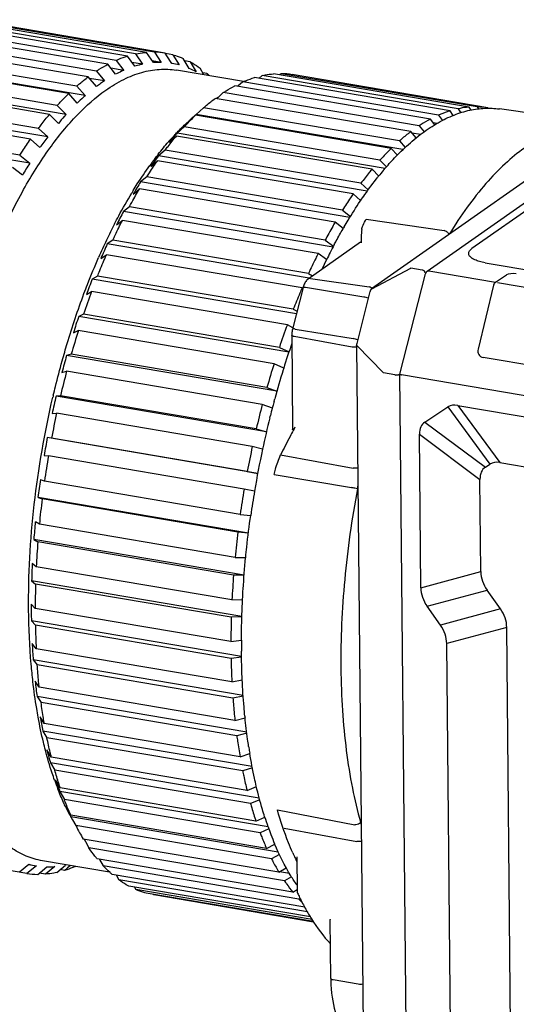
# Model space of a CAD drawing. Header units: millimetres. Extents: x 96 to 322, y 102 to 230.
# Tile 8 of 14: x 138 to 171, y 161 to 226. Entities that reach past the tile are written whole.
import ezdxf

# ---------------------------------------------------------------- set-up
doc = ezdxf.new("R2010")
doc.units = ezdxf.units.MM
doc.header["$LTSCALE"] = 23.1
doc.layers.add('00_COMPONENTS', color=7, linetype='CONTINUOUS')

msp = doc.modelspace()

# ---------------------------------------------------------------- linework, layer by layer
at = {"layer": '00_COMPONENTS', "color": 7}
for p, q in [((144.814, 223.906), (132.057, 226.069)), ((145.347, 224.045), (132.59, 226.208)), ((146.095, 224.155), (133.338, 226.318)), ((146.614, 224.17), (133.857, 226.333)), ((147.339, 224.103), (134.582, 226.267)), ((143.51, 223.359), (130.753, 225.523)), ((144.051, 223.621), (131.294, 225.784)), ((142.198, 222.521), (129.441, 224.685)), ((142.74, 222.902), (129.983, 225.066)), ((141.429, 221.897), (128.672, 224.061)), ((145.347, 224.045), (145.831, 223.365)), ((146.551, 223.471), (146.095, 224.155)), ((146.614, 224.17), (147.07, 223.486)), ((147.697, 223.535), (147.339, 224.103)), ((147.838, 223.994), (147.356, 224.076)), ((164.826, 209.557), (185.461, 224.056)), ((140.891, 221.401), (128.134, 223.565)), ((141.998, 221.268), (128.171, 223.613)), ((144.023, 222.69), (143.51, 223.359)), ((144.051, 223.621), (144.563, 222.951)), ((145.298, 223.226), (144.814, 223.906)), ((145.831, 223.365), (145.113, 223.487)), ((147.07, 223.486), (146.474, 223.587)), ((147.768, 223.421), (147.697, 223.535)), ((147.794, 223.417), (147.768, 223.421)), ((147.838, 223.994), (148.268, 223.313)), ((148.936, 223.079), (148.532, 223.752)), ((149.007, 223.52), (148.633, 223.583)), ((149.007, 223.52), (149.411, 222.847)), ((140.133, 220.616), (127.376, 222.78)), ((142.74, 222.902), (143.281, 222.25)), ((144.563, 222.951), (143.712, 223.096)), ((152.568, 222.202), (148.084, 222.962)), ((149.924, 222.65), (149.661, 223.104)), ((150.106, 222.752), (149.839, 222.797)), ((150.106, 222.752), (150.191, 222.605)), ((167.639, 220.501), (154.57, 222.717)), ((155.089, 222.732), (154.984, 222.647)), ((168.158, 220.516), (155.089, 222.732)), ((181.708, 222.84), (161.121, 208.375)), ((139.605, 220.01), (126.848, 222.174)), ((140.73, 220.016), (126.902, 222.361)), ((142.739, 221.869), (142.198, 222.521)), ((143.281, 222.25), (142.283, 222.419)), ((152.526, 222.184), (152.187, 221.888)), ((165.595, 219.967), (152.526, 222.184)), ((166.358, 220.252), (153.289, 222.468)), ((153.822, 222.607), (153.597, 222.416)), ((166.891, 220.391), (153.822, 222.607)), ((168.883, 220.449), (155.814, 222.666)), ((183.945, 222.39), (167.818, 211.058)), ((141.46, 220.771), (140.891, 221.401)), ((141.429, 221.897), (141.998, 221.268)), ((151.215, 221.465), (150.862, 221.151)), ((164.284, 219.248), (151.215, 221.465)), ((165.055, 219.706), (151.985, 221.922)), ((139.489, 218.508), (125.661, 220.853)), ((138.865, 219.074), (126.108, 221.238)), ((163.742, 218.868), (150.673, 221.084)), ((150.862, 221.151), (150.768, 221.068)), ((138.352, 218.365), (125.595, 220.528)), ((140.133, 220.616), (140.73, 220.016)), ((149.904, 220.46), (149.403, 220.012)), ((162.974, 218.243), (149.904, 220.46)), ((166.576, 219.946), (166.358, 220.252)), ((166.891, 220.391), (167.079, 220.126)), ((167.769, 220.307), (167.639, 220.501)), ((168.158, 220.516), (168.247, 220.383)), ((168.899, 220.423), (168.883, 220.449)), ((175.839, 219.513), (169.654, 220.378)), ((137.638, 217.287), (124.881, 219.451)), ((140.202, 219.41), (139.605, 220.01)), ((148.865, 219.516), (149.366, 219.964)), ((149.302, 219.923), (149.283, 219.906)), ((162.436, 217.747), (149.366, 219.964)), ((163.209, 217.67), (149.403, 220.012)), ((165.345, 219.326), (165.055, 219.706)), ((165.474, 219.405), (165.257, 219.442)), ((165.595, 219.967), (165.863, 219.617)), ((138.289, 216.76), (124.461, 219.106)), ((138.865, 219.074), (139.489, 218.508)), ((148.608, 219.179), (148.134, 218.76)), ((162.016, 216.406), (148.134, 218.76)), ((161.677, 216.963), (148.608, 219.179)), ((164.094, 218.443), (163.742, 218.868)), ((164.377, 218.672), (163.827, 218.765)), ((164.284, 219.248), (164.619, 218.845)), ((138.976, 217.798), (138.352, 218.365)), ((147.606, 218.154), (148.08, 218.573)), ((161.149, 216.356), (148.08, 218.573)), ((162.974, 218.243), (163.364, 217.811)), ((147.339, 217.637), (146.893, 217.252)), ((160.409, 215.42), (147.339, 217.637)), ((162.84, 217.3), (162.436, 217.747)), ((137.638, 217.287), (138.289, 216.76)), ((146.381, 216.543), (146.827, 216.927)), ((159.897, 214.711), (146.827, 216.927)), ((160.827, 214.889), (146.893, 217.252)), ((161.677, 216.963), (162.116, 216.52)), ((137.798, 215.956), (137.148, 216.482)), ((161.6, 215.903), (161.149, 216.356)), ((146.113, 215.85), (145.693, 215.505)), ((159.664, 213.135), (145.693, 215.505)), ((159.183, 213.633), (146.113, 215.85)), ((145.203, 214.7), (145.623, 215.045)), ((158.692, 212.828), (145.623, 215.045)), ((160.409, 215.42), (160.892, 214.982)), ((160.388, 214.264), (159.897, 214.711)), ((160.357, 214.219), (160.376, 214.247)), ((160.357, 214.219), (160.376, 214.246)), ((144.943, 213.837), (144.548, 213.537)), ((158.544, 211.163), (144.548, 213.537)), ((158.012, 211.621), (144.943, 213.837)), ((159.183, 213.633), (159.708, 213.208)), ((144.084, 212.645), (144.479, 212.946)), ((157.548, 210.729), (144.479, 212.946)), ((159.223, 212.398), (158.692, 212.828)), ((143.841, 211.622), (143.47, 211.37)), ((156.91, 209.406), (143.841, 211.622)), ((158.012, 211.621), (158.574, 211.22)), ((156.954, 209.084), (143.47, 211.37)), ((160.372, 211.486), (156.874, 209.027)), ((160.423, 211.487), (160.424, 211.444)), ((160.423, 211.487), (160.424, 211.444)), ((143.037, 210.402), (143.409, 210.654)), ((156.478, 208.437), (143.409, 210.654)), ((158.115, 210.325), (157.548, 210.729)), ((168.698, 210.121), (186.302, 207.135)), ((142.82, 209.228), (142.47, 209.029)), ((156.097, 206.718), (142.47, 209.029)), ((155.889, 207.012), (142.82, 209.228)), ((156.91, 209.406), (157.177, 209.24)), ((163.004, 202.674), (164.71, 209.374)), ((169.384, 208.826), (170.118, 209.3)), ((156.541, 208.463), (155.836, 205.693)), ((156.527, 208.407), (156.478, 208.437)), ((169.269, 208.623), (168.232, 204.351)), ((142.074, 207.994), (142.424, 208.193)), ((155.493, 205.977), (142.424, 208.193)), ((161.008, 208.195), (160.127, 204.733)), ((155.889, 207.012), (156.138, 206.88)), ((141.89, 206.682), (141.56, 206.538)), ((155.596, 204.158), (141.56, 206.538)), ((154.959, 204.465), (141.89, 206.682)), ((155.859, 205.784), (155.493, 205.977)), ((141.205, 205.448), (141.535, 205.592)), ((154.605, 203.375), (141.535, 205.592)), ((155.785, 205.286), (155.846, 199.016)), ((154.959, 204.465), (155.604, 204.182)), ((160.113, 204.623), (160.81, 132.122)), ((141.062, 204.01), (140.75, 203.925)), ((154.794, 201.543), (140.75, 203.925)), ((154.132, 201.794), (141.062, 204.01)), ((180.309, 201.811), (168.559, 203.804)), ((140.456, 203.565), (140.46, 203.578)), ((140.459, 203.563), (140.462, 203.576)), ((155.253, 203.091), (154.605, 203.375)), ((140.44, 202.792), (140.753, 202.878)), ((153.822, 200.661), (140.753, 202.878)), ((163.004, 202.674), (163.004, 202.673)), ((163.687, 131.589), (163.004, 202.673)), ((180.003, 199.778), (163.114, 202.643)), ((154.132, 201.794), (154.799, 201.559)), ((140.346, 201.244), (140.048, 201.219)), ((154.098, 198.836), (140.048, 201.219)), ((153.415, 199.027), (140.346, 201.244)), ((154.636, 200.977), (154.654, 201.045)), ((154.49, 200.426), (153.822, 200.661)), ((154.605, 200.863), (154.636, 200.977)), ((164.667, 199.482), (166.215, 200.497)), ((166.876, 200.603), (179.265, 198.501)), ((139.786, 200.055), (140.084, 200.08)), ((153.153, 197.864), (140.084, 200.08)), ((154.321, 199.77), (154.344, 199.863)), ((154.344, 199.863), (154.359, 199.922)), ((153.515, 196.065), (139.463, 198.448)), ((139.748, 198.412), (139.463, 198.448)), ((152.817, 196.195), (139.748, 198.412)), ((153.415, 199.027), (154.1, 198.844)), ((164.408, 188.438), (164.31, 198.67)), ((153.839, 197.68), (153.153, 197.864)), ((139.252, 197.267), (139.537, 197.231)), ((152.607, 195.014), (139.537, 197.231)), ((168.714, 196.477), (169.019, 196.677)), ((169.68, 196.783), (177.67, 195.428)), ((152.817, 196.195), (153.515, 196.066)), ((139.276, 195.546), (139, 195.644)), ((152.345, 193.33), (139.276, 195.546)), ((168.415, 189.513), (168.356, 195.665)), ((152.893, 192.075), (138.843, 194.458)), ((138.843, 194.458), (139.118, 194.36)), ((153.304, 194.885), (152.607, 195.014)), ((152.188, 192.143), (139.118, 194.36)), ((152.345, 193.33), (153.05, 193.256)), ((138.934, 192.678), (138.665, 192.838)), ((152.003, 190.461), (138.934, 192.678)), ((152.892, 192.07), (152.188, 192.143)), ((152.608, 189.278), (138.563, 191.66)), ((138.563, 191.66), (138.832, 191.5)), ((151.901, 189.283), (138.832, 191.5)), ((138.726, 189.838), (138.461, 190.059)), ((152.003, 190.461), (152.71, 190.442)), ((152.709, 190.434), (152.71, 190.45)), ((152.709, 190.434), (152.711, 190.45)), ((151.795, 187.621), (138.726, 189.838)), ((152.607, 189.264), (151.901, 189.283)), ((152.455, 186.521), (138.415, 188.902)), ((138.415, 188.902), (138.68, 188.681)), ((151.749, 186.464), (138.68, 188.681)), ((169.727, 187.02), (168.831, 188.277)), ((138.655, 187.058), (138.391, 187.339)), ((151.795, 187.621), (152.504, 187.656)), ((151.724, 184.841), (138.655, 187.058)), ((165.72, 185.945), (164.824, 187.202)), ((152.434, 183.836), (138.402, 186.216)), ((138.402, 186.216), (138.666, 185.935)), ((151.735, 183.718), (138.666, 185.935)), ((152.455, 186.499), (151.749, 186.464)), ((170.518, 146.746), (170.143, 185.784)), ((138.722, 184.368), (138.455, 184.707)), ((151.724, 184.841), (152.428, 184.928)), ((166.485, 148.397), (166.136, 184.708)), ((151.791, 182.152), (138.722, 184.368)), ((152.543, 181.252), (138.523, 183.63)), ((138.523, 183.63), (138.789, 183.291)), ((151.858, 181.075), (138.789, 183.291)), ((152.435, 183.805), (151.735, 183.718)), ((138.925, 181.799), (138.654, 182.193)), ((151.791, 182.152), (152.483, 182.287)), ((151.994, 179.582), (138.925, 181.799)), ((152.778, 178.798), (138.777, 181.173)), ((138.777, 181.173), (139.048, 180.779)), ((152.117, 178.563), (139.048, 180.779)), ((152.546, 181.209), (151.858, 181.075)), ((139.262, 179.377), (138.983, 179.823)), ((152.332, 177.16), (139.262, 179.377)), ((151.994, 179.582), (152.669, 179.761)), ((153.142, 176.501), (139.161, 178.872)), ((139.161, 178.872), (139.44, 178.426)), ((152.786, 178.74), (152.117, 178.563)), ((152.509, 176.21), (139.44, 178.426)), ((139.73, 177.13), (139.441, 177.623)), ((152.332, 177.16), (152.986, 177.379)), ((153.62, 174.386), (139.671, 176.752)), ((139.671, 176.752), (139.961, 176.258)), ((152.8, 174.913), (139.73, 177.13)), ((153.03, 174.042), (139.961, 176.258)), ((153.156, 176.426), (152.509, 176.21)), ((139.957, 175.58), (139.951, 175.595)), ((139.957, 175.58), (139.952, 175.595)), ((140.324, 175.082), (140.021, 175.618)), ((154.203, 172.478), (140.302, 174.836)), ((140.302, 174.836), (140.605, 174.299)), ((153.394, 172.865), (140.324, 175.082)), ((152.8, 174.913), (153.425, 175.163)), ((153.674, 172.083), (140.605, 174.299)), ((153.646, 174.288), (153.03, 174.042)), ((141.037, 173.255), (140.718, 173.83)), ((154.107, 171.038), (141.037, 173.255)), ((154.887, 170.798), (141.046, 173.145)), ((141.046, 173.145), (141.152, 172.954)), ((141.152, 172.954), (141.365, 172.57)), ((153.394, 172.865), (153.984, 173.138)), ((154.434, 170.353), (141.365, 172.57)), ((154.251, 172.35), (153.674, 172.083)), ((154.202, 172.482), (154.195, 172.502)), ((154.202, 172.482), (154.195, 172.501)), ((138.099, 169.378), (125.342, 171.541)), ((154.931, 169.453), (141.861, 171.67)), ((141.916, 171.661), (142.007, 171.496)), ((142.007, 171.496), (142.232, 171.09)), ((155.301, 168.873), (142.232, 171.09)), ((154.107, 171.038), (154.654, 171.325)), ((143.622, 169.455), (139.138, 170.216)), ((155.857, 168.127), (142.788, 170.344)), ((142.95, 170.316), (142.959, 170.299)), ((142.959, 170.299), (143.198, 169.875)), ((154.966, 170.632), (154.434, 170.353)), ((156.12, 170.489), (156.142, 168.18)), ((137.599, 169.486), (138.24, 169.986)), ((138.633, 169.794), (138.099, 169.378)), ((138.214, 169.966), (138.739, 169.877)), ((138.739, 169.877), (138.633, 169.794)), ((138.824, 169.311), (139.438, 169.813)), ((139.957, 169.828), (139.343, 169.326)), ((140.091, 169.436), (140.677, 169.934)), ((140.623, 169.575), (140.316, 169.627)), ((140.819, 169.741), (140.623, 169.575)), ((141.005, 169.899), (140.819, 169.741)), ((156.267, 167.659), (143.198, 169.875)), ((154.931, 169.453), (155.423, 169.74)), ((139.343, 169.326), (138.928, 169.396)), ((156.656, 167.112), (143.806, 169.291)), ((144.074, 169.246), (144.251, 168.939)), ((156.828, 166.806), (144.251, 168.939)), ((155.642, 169.367), (154.976, 169.48)), ((155.774, 169.148), (155.301, 168.873)), ((157.032, 166.467), (144.906, 168.523)), ((145.279, 168.46), (145.381, 168.292)), ((157.139, 166.297), (145.381, 168.292)), ((155.857, 168.127), (156.141, 168.308)), ((156.141, 168.255), (156.075, 168.266)), ((157.228, 166.157), (146.074, 168.049)), ((146.557, 167.967), (146.574, 167.94)), ((157.245, 166.13), (146.574, 167.94)), ((156.344, 167.708), (156.267, 167.659)), ((158.395, 162.37), (158.357, 166.281))]:
    msp.add_line(p, q, dxfattribs=at)
at = {"layer": '00_COMPONENTS', "color": 4}
for p, q in [((160.763, 213.032), (165.955, 212.258)), ((161.136, 208.384), (163.728, 209.761)), ((163.736, 209.767), (164.49, 209.653)), ((164.939, 209.58), (169.384, 208.826)), ((157.036, 209.064), (160.961, 208.506)), ((160.592, 207.831), (156.71, 208.467)), ((169.518, 208.804), (183.671, 206.403)), ((156.005, 205.696), (159.886, 205.06)), ((159.816, 204.492), (155.943, 205.195)), ((161.92, 202.777), (160.14, 204.588)), ((162.667, 202.635), (161.92, 202.767)), ((166.215, 200.497), (169.019, 196.677)), ((166.876, 200.603), (169.68, 196.783)), ((164.667, 199.482), (168.714, 196.477)), ((164.31, 198.67), (168.356, 195.665)), ((155.046, 197.293), (159.894, 196.414)), ((154.615, 195.981), (159.774, 195.113)), ((164.408, 188.438), (168.415, 189.513)), ((164.824, 187.202), (168.831, 188.277)), ((169.727, 187.02), (165.72, 185.945)), ((170.143, 185.784), (166.136, 184.708)), ((154.83, 173.612), (159.99, 172.621)), ((155.286, 172.384), (160.133, 171.505)), ((160.225, 161.976), (158.552, 162.279))]:
    msp.add_line(p, q, dxfattribs=at)
at = {"layer": '00_COMPONENTS', "color": 7}
for points in [[(156.874, 209.028), (156.846, 209.007), (156.803, 208.968), (156.762, 208.924), (156.724, 208.875), (156.688, 208.821), (156.655, 208.763), (156.624, 208.699), (156.595, 208.632), (156.569, 208.561), (156.547, 208.486), (156.541, 208.463)], [(161.121, 208.375), (161.117, 208.372), (161.108, 208.365), (161.1, 208.358), (161.093, 208.351), (161.085, 208.344), (161.079, 208.337), (161.072, 208.329), (161.066, 208.321), (161.061, 208.314), (161.055, 208.306), (161.05, 208.297), (161.045, 208.289), (161.04, 208.28), (161.035, 208.271), (161.031, 208.262), (161.027, 208.252), (161.023, 208.242), (161.019, 208.231), (161.015, 208.22), (161.012, 208.208), (161.008, 208.195)], [(155.836, 205.693), (155.818, 205.614), (155.804, 205.538), (155.794, 205.46), (155.788, 205.383), (155.785, 205.306), (155.785, 205.285)], [(160.127, 204.733), (160.125, 204.724), (160.122, 204.713), (160.12, 204.702), (160.118, 204.69), (160.116, 204.679), (160.115, 204.667), (160.114, 204.655), (160.113, 204.644), (160.113, 204.632), (160.113, 204.623)], [(158.395, 162.37), (158.397, 162.224), (158.407, 161.941), (158.425, 161.664), (158.451, 161.393), (158.483, 161.128), (158.524, 160.871), (158.571, 160.622), (158.626, 160.382), (158.688, 160.152), (158.758, 159.931), (158.836, 159.721), (158.875, 159.626)]]:
    msp.add_lwpolyline(points, dxfattribs=at)
for centre, radius, start, end in [((146.511, 219.087), 5.084, 80.63334, 88.84341), ((146.961, 218.342), 5.145, 88.77863, 94.56225), ((146.967, 218.543), 4.944, 74.7357, 80.36688), ((146.773, 218.045), 5.48, 61.21763, 66.74513), ((145.252, 217.106), 7.446, 47.41819, 49.31446), ((154.986, 217.649), 5.084, 80.63334, 88.84341), ((149.347, 213.048), 11.022, 125.09904, 126.83971), ((148.957, 213.606), 10.341, 123.29254, 125.10876), ((168.057, 215.455), 5.061, 80.61493, 88.86182), ((158.227, 209.251), 13.904, 131.76925, 132.35805), ((158.998, 209.072), 14.552, 131.88304, 134.13493), ((158.531, 209.59), 13.854, 131.54314, 131.76989), ((158.424, 209.71), 13.693, 131.20924, 131.54335), ((161.7, 206.424), 18.336, 137.71802, 138.26805), ((159.103, 203.806), 24.512, 143.14607, 145.19144), ((161.226, 206.278), 18.129, 136.90011, 138.90044), ((162.398, 205.804), 19.27, 138.27378, 140.14076), ((165.658, 202.698), 23.828, 142.93108, 144.30313), ((166.507, 202.55), 24.512, 143.14607, 145.19144), ((164.244, 200.38), 30.692, 147.74434, 149.50436), ((178.217, 202.501), 21.351, 139.84829, 141.16198), ((171.648, 199.125), 30.692, 147.74434, 149.50436), ((178.727, 202.089), 22.007, 141.15871, 141.34096), ((171.219, 198.989), 30.515, 148.49422, 148.86834), ((177.341, 195.901), 37.235, 151.72893, 153.27561), ((178.987, 194.738), 39.373, 152.83771, 154.60823), ((188.367, 195.562), 33.659, 149.77525, 150.02506), ((182.025, 193.305), 42.732, 154.6192, 156.31747), ((183.237, 193.042), 43.788, 155.25509, 156.64281), ((193.193, 192.932), 39.156, 152.01539, 153.65338), ((195.274, 191.901), 41.479, 153.65352, 154.62175), ((188.935, 190.67), 49.961, 158.44055, 159.71102), ((193.45, 189.321), 54.404, 159.7027, 161.39137), ((194.023, 188.858), 55.362, 161.37625, 162.56229), ((206.012, 187.284), 53.866, 159.69427, 161.39981), ((198.099, 187.815), 59.291, 162.55302, 164.14831), ((209.249, 186.26), 56.56, 160.94489, 162.69735), ((198.111, 187.622), 59.633, 164.13452, 165.26285), ((210.762, 185.72), 58.867, 162.54728, 164.15405), ((210.466, 185.877), 57.836, 162.6937, 162.81582), ((201.522, 186.881), 62.84, 165.25258, 166.78791), ((212.343, 185.31), 59.797, 162.8284, 164.74353), ((200.876, 186.924), 62.485, 166.77511, 167.86848), ((199.39, 187.2), 61.165, 166.69895, 166.82843), ((214.319, 184.732), 62.559, 165.24914, 166.79135), ((214.456, 184.737), 61.985, 165.34597, 165.8191), ((214.132, 184.821), 61.651, 165.22318, 165.34567), ((213.88, 184.888), 61.391, 164.91706, 165.22331), ((203.44, 186.448), 64.806, 167.85709, 169.36186), ((215.914, 184.379), 63.487, 165.97055, 167.91003), ((194.877, 177.809), 44.344, 151.24767, 151.55555), ((202.092, 186.671), 63.727, 169.34983, 170.42856), ((216.394, 184.255), 64.688, 167.85572, 169.36323), ((203.701, 186.397), 65.072, 170.41614, 171.91732), ((217.111, 184.125), 64.711, 167.91138, 170.42895), ((201.567, 186.746), 63.197, 171.90545, 172.99022), ((216.77, 184.18), 65.072, 170.41614, 171.91732), ((217.258, 184.099), 64.86, 170.42781, 171.88027), ((202.203, 186.587), 63.562, 172.97546, 174.50115), ((199.489, 186.97), 61.107, 174.48975, 175.59845), ((215.492, 184.346), 63.783, 172.9781, 174.49852), ((199.091, 186.844), 60.439, 175.58216, 177.16068), ((195.833, 187.203), 57.443, 177.14933, 178.30432), ((212.532, 184.604), 60.811, 175.587, 177.15585), ((194.554, 187.008), 55.899, 178.28552, 179.94916), ((190.9, 187.282), 52.509, 179.93767, 181.16352), ((188.907, 186.936), 50.251, 181.1415, 182.92843), ((208.122, 184.784), 56.398, 178.29288, 179.94181), ((185.032, 187.08), 46.637, 182.9166, 184.24286), ((206.266, 184.716), 53.842, 179.7621, 180.54958), ((202.567, 184.74), 50.842, 181.15189, 182.91803), ((178.627, 186.508), 40.206, 186.16158, 187.62523), ((172.107, 185.525), 33.611, 189.76814, 191.41687), ((195.454, 184.143), 43.011, 185.69321, 185.82304), ((166.111, 184.205), 27.47, 193.8635, 195.3308), ((189.951, 183.448), 37.463, 188.59397, 188.74574), ((189.34, 183.353), 36.844, 188.74461, 189.3014), ((164.704, 183.826), 26.013, 195.34379, 195.77943), ((158.692, 182.287), 19.9, 199.69807, 201.42723), ((160.384, 182.473), 21.486, 198.60498, 200.57919), ((159.154, 182.02), 20.175, 200.60311, 200.86114), ((154.133, 180.291), 14.921, 205.73111, 207.93994), ((155.672, 180.555), 16.396, 204.2152, 206.57866), ((153.338, 179.871), 14.022, 207.94509, 208.97321), ((154.687, 180.072), 15.3, 206.61026, 206.92056), ((175.758, 180.1), 22.862, 197.68067, 199.41211), ((154.539, 179.244), 14.768, 206.86747, 208.97074), ((174.154, 179.532), 21.161, 199.46065, 200.90626), ((153.476, 178.652), 13.552, 208.95741, 211.01317), ((172.593, 178.928), 19.487, 200.88692, 202.92379), ((171.635, 177.752), 17.266, 203.90365, 205.09058), ((170.962, 177.437), 16.524, 205.08959, 206.08217), ((139.541, 174.756), 4.944, 254.7357, 260.36688), ((139.547, 174.957), 5.145, 268.77863, 274.56225), ((138.926, 174.394), 5.084, 260.63334, 268.84341), ((156.442, 168.183), 0.3, 180.5506, 205.3013), ((162.365, 173.381), 8.362, 223.18375, 225.24385)]:
    msp.add_arc(centre, radius, start, end, dxfattribs=at)
at = {"layer": '00_COMPONENTS', "color": 4}
for centre, radius, start, end in [((161.201, 208.261), 0.14, 118.08567, 125.08222), ((160.885, 208.164), 0.354, 40.9528, 46.69458), ((152.549, 196.474), 7.758, 349.28725, 350.61968), ((157.238, 171.885), 3.273, 13.50674, 15.88353)]:
    msp.add_arc(centre, radius, start, end, dxfattribs=at)
at = {"layer": '00_COMPONENTS', "color": 7}
for centre, major_axis, ratio, start_param, end_param in [((163.371, 209.572), (0.385, 0.213), 0.039493, -0.409806, -0.349327), ((170.556, 209.219), (0.5, 0.005), 0.351376, 1.099056, 2.634185), ((169.397, 208.544), (0.043, 0.297), 0.468784, 0.387323, 1.370116), ((168.68, 204.281), (0.28, 0.414), 0.88956, 1.96663, 3.525333), ((161.667, 202.918), (-0.202, 0.276), 0.551386, -2.48573, -2.448148), ((178.294, 179.399), (-12.04, 21.122), 0.171809, -0.139759, 0.010679), ((182.827, 182.37), (18.295, -16.999), 0.168528, 3.100028, 3.299889), ((186.874, 179.365), (18.295, -16.999), 0.168528, 3.100028, 3.299889), ((181.097, 175.579), (-12.04, 21.122), 0.171809, -0.139759, 0.010679), ((197.739, 195.1), (29.283, 5.982), 0.261207, 3.090881, 3.256976), ((193.732, 194.025), (29.283, 5.982), 0.261207, 3.090881, 3.256976), ((140.819, 180.197), (29.283, 5.982), 0.261207, -0.050711, 0.115384), ((136.812, 179.121), (29.283, 5.982), 0.261207, -0.050711, 0.115384)]:
    msp.add_ellipse(centre, major_axis=major_axis, ratio=ratio, start_param=start_param, end_param=end_param, dxfattribs=at)
for points, knots in [([(145.347, 224.045), (145.409, 224.058), (145.657, 224.107), (145.907, 224.14), (146.095, 224.155)], [0, 0, 0, 0, 0.253422, 1, 1, 1, 1]), ([(142.74, 222.902), (142.804, 222.944), (143.055, 223.106), (143.314, 223.255), (143.51, 223.359)], [0, 0, 0, 0, 0.255536, 1, 1, 1, 1]), ([(144.051, 223.621), (144.114, 223.649), (144.364, 223.754), (144.621, 223.846), (144.814, 223.906)], [0, 0, 0, 0, 0.254924, 1, 1, 1, 1]), ([(145.831, 223.365), (145.786, 223.355), (145.607, 223.315), (145.43, 223.267), (145.298, 223.226)], [0, 0, 0, 0, 0.247095, 1, 1, 1, 1]), ([(147.838, 223.994), (147.897, 223.978), (148.132, 223.91), (148.363, 223.824), (148.532, 223.752)], [0, 0, 0, 0, 0.248372, 1, 1, 1, 1]), ([(149.007, 223.52), (149.062, 223.489), (149.287, 223.361), (149.503, 223.219), (149.661, 223.104)], [0, 0, 0, 0, 0.246203, 1, 1, 1, 1]), ([(143.37, 221.631), (143.753, 221.9), (144.521, 222.367), (145.729, 222.848), (146.923, 223.064), (147.708, 223.026), (148.084, 222.962)], [0, 0, 0, 0, 0.279669, 0.53519, 0.772495, 1, 1, 1, 1]), ([(144.563, 222.951), (144.518, 222.932), (144.335, 222.85), (144.156, 222.761), (144.023, 222.69)], [0, 0, 0, 0, 0.246287, 1, 1, 1, 1]), ([(153.822, 222.607), (153.884, 222.621), (154.131, 222.67), (154.382, 222.703), (154.57, 222.717)], [0, 0, 0, 0, 0.253422, 1, 1, 1, 1]), ([(141.429, 221.897), (141.493, 221.953), (141.743, 222.168), (142.001, 222.374), (142.198, 222.521)], [0, 0, 0, 0, 0.25553, 1, 1, 1, 1]), ([(152.526, 222.184), (152.589, 222.211), (152.839, 222.317), (153.096, 222.409), (153.289, 222.468)], [0, 0, 0, 0, 0.254924, 1, 1, 1, 1]), ([(136.281, 211.785), (136.767, 212.879), (137.78, 214.931), (139.505, 217.691), (141.331, 219.941), (142.685, 221.149), (143.37, 221.631)], [0, 0, 0, 0, 0.29296, 0.559047, 0.795044, 1, 1, 1, 1]), ([(140.133, 220.616), (140.195, 220.685), (140.442, 220.953), (140.697, 221.212), (140.891, 221.401)], [0, 0, 0, 0, 0.25518, 1, 1, 1, 1]), ([(151.215, 221.465), (151.279, 221.507), (151.53, 221.668), (151.789, 221.818), (151.985, 221.922)], [0, 0, 0, 0, 0.255536, 1, 1, 1, 1]), ([(141.998, 221.268), (141.953, 221.228), (141.771, 221.066), (141.592, 220.899), (141.46, 220.771)], [0, 0, 0, 0, 0.24616, 1, 1, 1, 1]), ([(149.904, 220.46), (149.968, 220.515), (150.218, 220.731), (150.476, 220.937), (150.673, 221.084)], [0, 0, 0, 0, 0.25553, 1, 1, 1, 1]), ([(163.451, 217.897), (163.787, 218.204), (164.461, 218.767), (165.524, 219.469), (166.593, 219.99), (167.325, 220.218), (167.686, 220.296)], [0, 0, 0, 0, 0.277307, 0.534808, 0.774679, 1, 1, 1, 1]), ([(166.358, 220.252), (166.295, 220.232), (166.036, 220.148), (165.783, 220.049), (165.595, 219.967)], [0, 0, 0, 0, 0.245318, 1, 1, 1, 1]), ([(167.639, 220.501), (167.577, 220.496), (167.326, 220.472), (167.077, 220.431), (166.891, 220.391)], [0, 0, 0, 0, 0.246927, 1, 1, 1, 1]), ([(167.686, 220.296), (168.012, 220.366), (168.669, 220.454), (169.332, 220.423), (169.654, 220.378)], [0, 0, 0, 0, 0.506352, 1, 1, 1, 1]), ([(138.865, 219.074), (138.925, 219.155), (139.166, 219.472), (139.415, 219.783), (139.605, 220.01)], [0, 0, 0, 0, 0.254669, 1, 1, 1, 1]), ([(140.73, 220.016), (140.685, 219.967), (140.506, 219.768), (140.331, 219.565), (140.202, 219.41)], [0, 0, 0, 0, 0.24646, 1, 1, 1, 1]), ([(147.989, 218.665), (148.06, 218.741), (148.342, 219.037), (148.635, 219.321), (148.859, 219.526)], [0, 0, 0, 0, 0.256236, 1, 1, 1, 1]), ([(148.608, 219.179), (148.67, 219.248), (148.917, 219.515), (149.172, 219.775), (149.366, 219.964)], [0, 0, 0, 0, 0.25518, 1, 1, 1, 1]), ([(165.055, 219.706), (164.99, 219.671), (164.728, 219.528), (164.473, 219.372), (164.284, 219.248)], [0, 0, 0, 0, 0.244609, 1, 1, 1, 1]), ([(163.742, 218.868), (163.678, 218.819), (163.415, 218.619), (163.161, 218.408), (162.974, 218.243)], [0, 0, 0, 0, 0.244545, 1, 1, 1, 1]), ([(137.638, 217.287), (137.697, 217.38), (137.929, 217.743), (138.169, 218.101), (138.352, 218.365)], [0, 0, 0, 0, 0.254095, 1, 1, 1, 1]), ([(146.645, 217.061), (146.72, 217.16), (147.017, 217.546), (147.326, 217.922), (147.564, 218.195)], [0, 0, 0, 0, 0.256094, 1, 1, 1, 1]), ([(147.339, 217.637), (147.4, 217.718), (147.641, 218.035), (147.89, 218.345), (148.08, 218.573)], [0, 0, 0, 0, 0.254669, 1, 1, 1, 1]), ([(162.436, 217.747), (162.372, 217.685), (162.112, 217.43), (161.862, 217.166), (161.677, 216.963)], [0, 0, 0, 0, 0.244849, 1, 1, 1, 1]), ([(162.83, 217.296), (162.881, 217.349), (163.084, 217.553), (163.293, 217.752), (163.451, 217.897)], [0, 0, 0, 0, 0.254067, 1, 1, 1, 1]), ([(146.113, 215.85), (146.172, 215.942), (146.404, 216.305), (146.644, 216.664), (146.827, 216.927)], [0, 0, 0, 0, 0.254095, 1, 1, 1, 1]), ([(161.898, 216.269), (161.974, 216.359), (162.275, 216.71), (162.589, 217.05), (162.83, 217.296)], [0, 0, 0, 0, 0.255943, 1, 1, 1, 1]), ([(145.202, 214.936), (145.292, 215.082), (145.645, 215.647), (146.017, 216.199), (146.306, 216.602)], [0, 0, 0, 0, 0.25657, 1, 1, 1, 1]), ([(161.149, 216.356), (161.086, 216.281), (160.833, 215.974), (160.589, 215.66), (160.409, 215.42)], [0, 0, 0, 0, 0.245332, 1, 1, 1, 1]), ([(160.376, 214.247), (160.47, 214.387), (160.844, 214.928), (161.237, 215.455), (161.543, 215.836)], [0, 0, 0, 0, 0.256871, 1, 1, 1, 1]), ([(144.943, 213.837), (144.998, 213.941), (145.219, 214.346), (145.447, 214.748), (145.623, 215.045)], [0, 0, 0, 0, 0.253509, 1, 1, 1, 1]), ([(143.956, 212.712), (144.048, 212.89), (144.411, 213.584), (144.798, 214.267), (145.099, 214.766)], [0, 0, 0, 0, 0.256061, 1, 1, 1, 1]), ([(159.897, 214.711), (159.836, 214.624), (159.592, 214.269), (159.356, 213.908), (159.183, 213.633)], [0, 0, 0, 0, 0.245887, 1, 1, 1, 1]), ([(159.283, 212.505), (159.37, 212.654), (159.714, 213.234), (160.076, 213.803), (160.357, 214.219)], [0, 0, 0, 0, 0.255805, 1, 1, 1, 1]), ([(143.841, 211.622), (143.893, 211.735), (144.1, 212.179), (144.314, 212.619), (144.479, 212.946)], [0, 0, 0, 0, 0.252934, 1, 1, 1, 1]), ([(160.461, 212.334), (160.466, 212.378), (160.489, 212.478), (160.58, 212.717), (160.683, 212.902), (160.763, 213.032)], [0, 0, 0, 0, 0.175091, 0.398976, 1, 1, 1, 1]), ([(158.692, 212.828), (158.634, 212.73), (158.401, 212.331), (158.177, 211.927), (158.012, 211.621)], [0, 0, 0, 0, 0.246461, 1, 1, 1, 1]), ([(158.615, 211.305), (158.664, 211.396), (158.857, 211.757), (159.057, 212.114), (159.21, 212.378)], [0, 0, 0, 0, 0.25298, 1, 1, 1, 1]), ([(160.461, 212.334), (160.452, 212.264), (160.424, 211.982), (160.418, 211.699), (160.423, 211.487)], [0, 0, 0, 0, 0.251186, 1, 1, 1, 1]), ([(167.602, 210.736), (167.602, 210.75), (167.604, 210.778), (167.618, 210.835), (167.655, 210.907), (167.725, 210.987), (167.785, 211.035), (167.818, 211.058)], [0, 0, 0, 0, 0.103478, 0.209458, 0.437247, 0.698092, 1, 1, 1, 1]), ([(141.914, 208.057), (141.991, 208.264), (142.301, 209.074), (142.632, 209.876), (142.892, 210.469)], [0, 0, 0, 0, 0.25401, 1, 1, 1, 1]), ([(142.82, 209.228), (142.867, 209.349), (143.058, 209.826), (143.256, 210.301), (143.409, 210.654)], [0, 0, 0, 0, 0.252378, 1, 1, 1, 1]), ([(157.548, 210.729), (157.494, 210.621), (157.275, 210.183), (157.065, 209.741), (156.91, 209.406)], [0, 0, 0, 0, 0.247028, 1, 1, 1, 1]), ([(168.019, 210.312), (167.987, 210.327), (167.941, 210.349), (167.882, 210.382), (167.818, 210.421), (167.74, 210.478), (167.663, 210.559), (167.621, 210.633), (167.605, 210.693), (167.602, 210.722), (167.602, 210.736)], [0, 0, 0, 0, 0.168434, 0.247486, 0.323069, 0.529091, 0.706156, 0.859667, 0.930736, 1, 1, 1, 1]), ([(168.698, 210.121), (168.573, 210.142), (168.393, 210.18), (168.168, 210.251), (168.067, 210.291), (168.019, 210.312)], [0, 0, 0, 0, 0.537206, 0.778946, 1, 1, 1, 1]), ([(164.826, 209.557), (164.811, 209.546), (164.784, 209.522), (164.751, 209.477), (164.726, 209.428), (164.715, 209.392), (164.71, 209.374)], [0, 0, 0, 0, 0.248637, 0.495964, 0.745478, 1, 1, 1, 1]), ([(156.478, 208.437), (156.428, 208.32), (156.226, 207.848), (156.031, 207.371), (155.889, 207.012)], [0, 0, 0, 0, 0.24758, 1, 1, 1, 1]), ([(140.46, 203.578), (140.567, 203.963), (141.004, 205.471), (141.504, 206.961), (141.914, 208.057)], [0, 0, 0, 0, 0.254609, 1, 1, 1, 1]), ([(139.866, 201.272), (139.912, 201.465), (140.097, 202.232), (140.297, 202.996), (140.456, 203.565)], [0, 0, 0, 0, 0.251307, 1, 1, 1, 1]), ([(163.004, 202.673), (163.004, 202.672), (163.007, 202.669), (163.013, 202.667), (163.022, 202.663), (163.034, 202.659), (163.05, 202.655), (163.077, 202.649), (163.098, 202.645), (163.114, 202.643)], [0, 0, 0, 0, 0.029753, 0.08535, 0.170483, 0.285147, 0.428046, 0.596964, 1, 1, 1, 1]), ([(138.217, 186.963), (138.206, 188.12), (138.262, 190.471), (138.666, 195.22), (139.284, 198.785), (139.834, 201.138)], [0, 0, 0, 0, 0.242851, 0.493005, 1, 1, 1, 1]), ([(156.001, 199.139), (155.987, 199.113), (155.958, 199.064), (155.92, 199.007), (155.89, 198.975), (155.869, 198.963), (155.855, 198.97), (155.85, 198.982), (155.846, 198.997), (155.846, 199.01), (155.846, 199.016)], [0, 0, 0, 0, 0.321188, 0.603707, 0.716801, 0.795711, 0.828656, 0.871199, 0.929267, 1, 1, 1, 1]), ([(155.887, 198.93), (155.814, 198.795), (155.525, 198.254), (155.247, 197.707), (155.046, 197.293)], [0, 0, 0, 0, 0.249385, 1, 1, 1, 1]), ([(154.615, 195.981), (154.638, 196.1), (154.739, 196.55), (154.898, 196.987), (155.046, 197.293)], [0, 0, 0, 0, 0.262554, 1, 1, 1, 1]), ([(152.71, 190.45), (152.733, 190.684), (152.83, 191.622), (152.948, 192.558), (153.048, 193.26)], [0, 0, 0, 0, 0.249045, 1, 1, 1, 1]), ([(152.502, 187.665), (152.514, 187.894), (152.567, 188.819), (152.641, 189.742), (152.709, 190.434)], [0, 0, 0, 0, 0.24828, 1, 1, 1, 1]), ([(152.425, 184.939), (152.426, 185.164), (152.435, 186.073), (152.466, 186.982), (152.502, 187.665)], [0, 0, 0, 0, 0.247349, 1, 1, 1, 1]), ([(138.504, 182.172), (138.46, 182.557), (138.3, 184.149), (138.229, 185.75), (138.217, 186.963)], [0, 0, 0, 0, 0.241925, 1, 1, 1, 1]), ([(152.48, 182.303), (152.472, 182.459), (152.446, 183.091), (152.431, 183.723), (152.427, 184.199)], [0, 0, 0, 0, 0.247529, 1, 1, 1, 1]), ([(138.925, 181.799), (138.911, 181.922), (138.86, 182.418), (138.817, 182.916), (138.789, 183.291)], [0, 0, 0, 0, 0.24724, 1, 1, 1, 1]), ([(138.855, 179.795), (138.82, 179.988), (138.683, 180.777), (138.573, 181.571), (138.504, 182.172)], [0, 0, 0, 0, 0.244261, 1, 1, 1, 1]), ([(152.656, 179.876), (152.636, 180.075), (152.561, 180.882), (152.508, 181.692), (152.48, 182.303)], [0, 0, 0, 0, 0.245879, 1, 1, 1, 1]), ([(139.262, 179.377), (139.242, 179.492), (139.164, 179.958), (139.095, 180.426), (139.048, 180.779)], [0, 0, 0, 0, 0.246678, 1, 1, 1, 1]), ([(151.858, 181.075), (151.868, 180.949), (151.907, 180.451), (151.954, 179.953), (151.994, 179.582)], [0, 0, 0, 0, 0.252721, 1, 1, 1, 1]), ([(139.138, 170.216), (138.766, 170.279), (138.019, 170.498), (136.971, 171.088), (135.997, 171.926), (135.103, 173.003), (134.295, 174.306), (133.58, 175.822), (132.962, 177.538), (132.632, 178.76), (132.482, 179.399)], [0, 0, 0, 0, 0.094645, 0.193303, 0.299395, 0.41543, 0.542995, 0.682896, 0.835326, 1, 1, 1, 1]), ([(139.338, 177.594), (139.292, 177.771), (139.11, 178.5), (138.956, 179.236), (138.855, 179.795)], [0, 0, 0, 0, 0.243229, 1, 1, 1, 1]), ([(152.909, 177.849), (152.885, 178.007), (152.792, 178.649), (152.715, 179.293), (152.666, 179.779)], [0, 0, 0, 0, 0.245932, 1, 1, 1, 1]), ([(139.73, 177.13), (139.704, 177.236), (139.6, 177.666), (139.506, 178.099), (139.44, 178.426)], [0, 0, 0, 0, 0.246105, 1, 1, 1, 1]), ([(152.117, 178.563), (152.133, 178.444), (152.198, 177.976), (152.271, 177.508), (152.332, 177.16)], [0, 0, 0, 0, 0.253289, 1, 1, 1, 1]), ([(139.951, 175.595), (139.895, 175.753), (139.668, 176.413), (139.472, 177.082), (139.338, 177.594)], [0, 0, 0, 0, 0.242187, 1, 1, 1, 1]), ([(153.417, 175.186), (153.375, 175.365), (153.21, 176.098), (153.072, 176.837), (152.98, 177.398)], [0, 0, 0, 0, 0.244017, 1, 1, 1, 1]), ([(140.324, 175.082), (140.292, 175.177), (140.163, 175.567), (140.045, 175.96), (139.961, 176.258)], [0, 0, 0, 0, 0.245538, 1, 1, 1, 1]), ([(152.509, 176.21), (152.532, 176.1), (152.621, 175.666), (152.72, 175.234), (152.8, 174.913)], [0, 0, 0, 0, 0.253872, 1, 1, 1, 1]), ([(140.692, 173.813), (140.645, 173.909), (140.459, 174.306), (140.289, 174.709), (140.168, 175.018)], [0, 0, 0, 0, 0.24381, 1, 1, 1, 1]), ([(153.975, 173.156), (153.923, 173.319), (153.717, 173.99), (153.539, 174.669), (153.417, 175.186)], [0, 0, 0, 0, 0.243165, 1, 1, 1, 1]), ([(141.037, 173.255), (140.999, 173.339), (140.847, 173.684), (140.706, 174.033), (140.605, 174.299)], [0, 0, 0, 0, 0.245019, 1, 1, 1, 1]), ([(153.03, 174.042), (153.058, 173.941), (153.172, 173.547), (153.296, 173.155), (153.394, 172.865)], [0, 0, 0, 0, 0.254455, 1, 1, 1, 1]), ([(155.85, 170.756), (155.752, 170.976), (155.361, 171.909), (155.041, 172.871), (154.83, 173.612)], [0, 0, 0, 0, 0.238013, 1, 1, 1, 1]), ([(153.674, 172.083), (153.708, 171.993), (153.845, 171.642), (153.991, 171.294), (154.107, 171.038)], [0, 0, 0, 0, 0.254998, 1, 1, 1, 1]), ([(142.788, 170.344), (142.74, 170.402), (142.546, 170.645), (142.364, 170.896), (142.232, 171.09)], [0, 0, 0, 0, 0.244525, 1, 1, 1, 1]), ([(156.136, 168.597), (155.995, 168.797), (155.422, 169.667), (154.955, 170.604), (154.645, 171.338)], [0, 0, 0, 0, 0.235123, 1, 1, 1, 1]), ([(154.434, 170.353), (154.473, 170.275), (154.631, 169.971), (154.799, 169.672), (154.931, 169.453)], [0, 0, 0, 0, 0.255426, 1, 1, 1, 1]), ([(141.344, 169.841), (141.284, 169.815), (141.048, 169.717), (140.806, 169.631), (140.623, 169.575)], [0, 0, 0, 0, 0.254629, 1, 1, 1, 1]), ([(143.806, 169.291), (143.754, 169.336), (143.543, 169.522), (143.343, 169.72), (143.198, 169.875)], [0, 0, 0, 0, 0.244953, 1, 1, 1, 1]), ([(140.091, 169.436), (140.028, 169.422), (139.781, 169.373), (139.53, 169.341), (139.343, 169.326)], [0, 0, 0, 0, 0.253422, 1, 1, 1, 1]), ([(144.906, 168.523), (144.85, 168.554), (144.625, 168.682), (144.409, 168.824), (144.251, 168.939)], [0, 0, 0, 0, 0.246203, 1, 1, 1, 1]), ([(155.301, 168.873), (155.346, 168.808), (155.523, 168.553), (155.711, 168.306), (155.857, 168.127)], [0, 0, 0, 0, 0.25559, 1, 1, 1, 1]), ([(146.074, 168.049), (146.016, 168.065), (145.78, 168.134), (145.55, 168.219), (145.381, 168.292)], [0, 0, 0, 0, 0.248372, 1, 1, 1, 1]), ([(156.171, 168.054), (156.215, 167.962), (156.389, 167.6), (156.576, 167.245), (156.723, 166.984)], [0, 0, 0, 0, 0.255143, 1, 1, 1, 1]), ([(156.723, 166.984), (156.845, 166.766), (157.33, 165.951), (157.898, 165.184), (158.37, 164.671)], [0, 0, 0, 0, 0.264371, 1, 1, 1, 1]), ([(158.357, 166.281), (158.357, 166.287), (158.358, 166.301), (158.37, 166.309), (158.375, 166.311)], [0, 0, 0, 0, 0.525026, 1, 1, 1, 1])]:
    msp.add_open_spline(points, degree=3, knots=knots, dxfattribs=at)
at = {"layer": '00_COMPONENTS', "color": 4}
for points, knots in [([(176.4, 219.111), (176, 219.196), (175.158, 219.266), (173.87, 219.061), (172.568, 218.559), (171.264, 217.77), (169.968, 216.705), (168.693, 215.376), (167.449, 213.797), (166.679, 212.633), (166.3, 212.015)], [0, 0, 0, 0, 0.093855, 0.191454, 0.296589, 0.412081, 0.539661, 0.680155, 0.833753, 1, 1, 1, 1]), ([(166.285, 212.003), (166.264, 212.068), (166.164, 212.185), (166.029, 212.247), (165.955, 212.258)], [0, 0, 0, 0, 0.479103, 1, 1, 1, 1]), ([(164.49, 209.653), (164.514, 209.649), (164.551, 209.636), (164.592, 209.606), (164.629, 209.569), (164.663, 209.512), (164.673, 209.46), (164.673, 209.435)], [0, 0, 0, 0, 0.240357, 0.366523, 0.494932, 0.751736, 1, 1, 1, 1]), ([(164.826, 209.557), (164.842, 209.568), (164.879, 209.583), (164.919, 209.583), (164.939, 209.58)], [0, 0, 0, 0, 0.488861, 1, 1, 1, 1]), ([(157.036, 209.064), (157.008, 209.068), (156.95, 209.067), (156.896, 209.043), (156.874, 209.028)], [0, 0, 0, 0, 0.510229, 1, 1, 1, 1]), ([(156.71, 208.467), (156.688, 208.471), (156.648, 208.476), (156.595, 208.479), (156.562, 208.478), (156.542, 208.469), (156.541, 208.463)], [0, 0, 0, 0, 0.389116, 0.694964, 0.897557, 1, 1, 1, 1]), ([(161.128, 208.422), (161.116, 208.434), (161.067, 208.473), (161.007, 208.499), (160.961, 208.506)], [0, 0, 0, 0, 0.260201, 1, 1, 1, 1]), ([(160.895, 207.749), (160.847, 207.768), (160.747, 207.799), (160.645, 207.822), (160.592, 207.831)], [0, 0, 0, 0, 0.4889, 1, 1, 1, 1]), ([(156.005, 205.696), (155.983, 205.7), (155.943, 205.706), (155.89, 205.708), (155.857, 205.707), (155.837, 205.699), (155.836, 205.693)], [0, 0, 0, 0, 0.388962, 0.694761, 0.89743, 1, 1, 1, 1]), ([(155.943, 205.195), (155.921, 205.198), (155.881, 205.208), (155.824, 205.23), (155.786, 205.263), (155.785, 205.285)], [0, 0, 0, 0, 0.351506, 0.639199, 1, 1, 1, 1]), ([(160.19, 204.979), (160.142, 204.997), (160.042, 205.028), (159.939, 205.051), (159.886, 205.06)], [0, 0, 0, 0, 0.4889, 1, 1, 1, 1]), ([(160.114, 204.497), (160.066, 204.487), (159.966, 204.477), (159.866, 204.483), (159.816, 204.492)], [0, 0, 0, 0, 0.497296, 1, 1, 1, 1]), ([(160.14, 204.588), (160.136, 204.591), (160.129, 204.595), (160.12, 204.604), (160.114, 204.613), (160.113, 204.62), (160.113, 204.623)], [0, 0, 0, 0, 0.308644, 0.571755, 0.797025, 1, 1, 1, 1]), ([(162.667, 202.635), (162.692, 202.63), (162.743, 202.626), (162.807, 202.629), (162.856, 202.636), (162.889, 202.644), (162.916, 202.654), (162.932, 202.663), (162.939, 202.668)], [0, 0, 0, 0, 0.27262, 0.554251, 0.686492, 0.80705, 0.912344, 1, 1, 1, 1]), ([(160.192, 196.419), (160.144, 196.408), (160.043, 196.398), (159.943, 196.405), (159.894, 196.414)], [0, 0, 0, 0, 0.497296, 1, 1, 1, 1]), ([(160.172, 195.032), (160.116, 195.047), (159.983, 195.074), (159.85, 195.1), (159.774, 195.113)], [0, 0, 0, 0, 0.4274, 1, 1, 1, 1]), ([(160.172, 195.032), (159.793, 193.028), (159.231, 189.047), (159.007, 184.09), (159.143, 180.283), (159.395, 177.616), (159.795, 175.123), (160.171, 173.536), (160.386, 172.781)], [0, 0, 0, 0, 0.272787, 0.536875, 0.662467, 0.782162, 0.894957, 1, 1, 1, 1]), ([(160.386, 172.781), (160.369, 172.751), (160.304, 172.682), (160.165, 172.617), (160.046, 172.61), (159.99, 172.621)], [0, 0, 0, 0, 0.229111, 0.617134, 1, 1, 1, 1]), ([(160.431, 171.51), (160.383, 171.499), (160.283, 171.489), (160.183, 171.496), (160.133, 171.505)], [0, 0, 0, 0, 0.497296, 1, 1, 1, 1]), ([(158.395, 162.37), (158.395, 162.347), (158.434, 162.315), (158.49, 162.293), (158.53, 162.283), (158.552, 162.279)], [0, 0, 0, 0, 0.360413, 0.648178, 1, 1, 1, 1]), ([(160.523, 161.981), (160.474, 161.97), (160.374, 161.96), (160.274, 161.967), (160.225, 161.976)], [0, 0, 0, 0, 0.497296, 1, 1, 1, 1])]:
    msp.add_open_spline(points, degree=3, knots=knots, dxfattribs=at)

doc.saveas('drawing.dxf')
